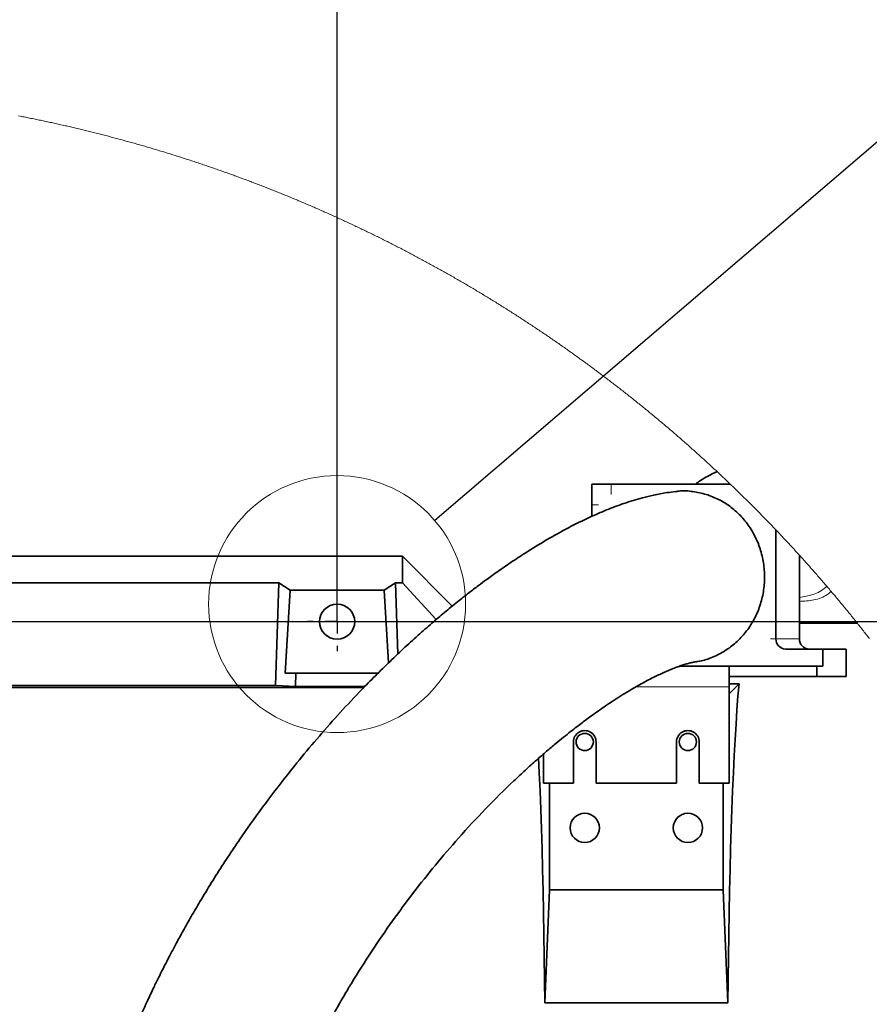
# Model space of a CAD drawing. Header units: millimetres. Extents: x 0 to 12115, y 0 to 8400.
# Tile 112 of 120: x 7499 to 7993, y 7134 to 7707. Entities that reach past the tile are written whole.
import ezdxf

# ---------------------------------------------------------------- set-up
doc = ezdxf.new("R2010")
doc.units = ezdxf.units.MM
doc.header["$LTSCALE"] = 20
doc.layers.add('SVART_TEXT', color=7, linetype='Continuous')
doc.styles.add('SLDTEXTSTYLE0', font='TXT', dxfattribs={"width": 0.605})
doc.dimstyles.new('SLDDIMSTYLE10', dxfattribs={"dimtxt": 70, "dimasz": 70, "dimexe": 0, "dimexo": 0.0625, "dimgap": 17.5, "dimtad": 1, "dimdec": 1, "dimlfac": 0.5, "dimrnd": 1e-09, "dimzin": 12, "dimdsep": 46, "dimtxsty": 'SLDTEXTSTYLE0', "dimsah": 1, "dimcen": 0.09, "dimadec": 0, "dimazin": 3, "dimtfac": 1, "dimtofl": 0, "dimtmove": 0, "dimatfit": 3, "dimfxl": 1, "dimfrac": 2, "dimtolj": 1, "dimtzin": 12, "dimarcsym": 0})
doc.dimstyles.new('SLDDIMSTYLE8', dxfattribs={"dimtxt": 0.18, "dimasz": 70, "dimexe": 0, "dimexo": 0.0625, "dimgap": 0, "dimtad": 0, "dimtih": 1, "dimtoh": 1, "dimdec": 0, "dimrnd": 1e-09, "dimzin": 0, "dimdsep": 46, "dimtxsty": 'Standard', "dimblk1": 'NONE', "dimblk2": 'NONE', "dimsah": 1, "dimcen": 0.09, "dimadec": 0, "dimazin": 0, "dimtfac": 70, "dimtdec": 0, "dimtofl": 0, "dimtmove": 0, "dimatfit": 3, "dimldrblk": 'NONE', "dimfxl": 1, "dimfrac": 2, "dimtolj": 1, "dimtzin": 0, "dimarcsym": 0})
doc.dimstyles.new('SLDDIMSTYLE9', dxfattribs={"dimtxt": 70, "dimasz": 70, "dimexe": 0, "dimexo": 0.0625, "dimgap": 17.5, "dimtad": 1, "dimdec": 1, "dimlfac": 0.5, "dimrnd": 1e-09, "dimzin": 12, "dimdsep": 46, "dimtxsty": 'SLDTEXTSTYLE0', "dimsah": 1, "dimcen": 0.09, "dimadec": 0, "dimazin": 3, "dimtfac": 1, "dimtmove": 0, "dimatfit": 0, "dimfxl": 1, "dimfrac": 2, "dimtolj": 1, "dimtzin": 12, "dimarcsym": 0})

# ---------------------------------------------------------------- blocks, each defined once
blk = doc.blocks.new('_D_70')
at = {"layer": 'SVART_TEXT'}
for p, q in [((7303.87, 7360.57), (7303.87, 7944.64)), ((7483.87, 6704.57), (7483.87, 7944.64)), ((7303.87, 7914.64), (7183.87, 7914.64)), ((7303.87, 7914.64), (7483.87, 7914.64)), ((7483.87, 7914.64), (7603.87, 7914.64))]:
    blk.add_line(p, q, dxfattribs=at)
for points in [[(7303.87, 7914.64), (7233.87, 7924.64), (7233.87, 7904.64)], [(7483.87, 7914.64), (7553.87, 7904.64), (7553.87, 7924.64)]]:
    blk.add_solid(points, dxfattribs=at)
at = {"layer": 'SVART_TEXT', "insert": (7340.4, 8004.88), "char_height": 70, "attachment_point": 1, "style": 'SLDTEXTSTYLE0'}
blk.add_mtext('90', dxfattribs=at)
blk = doc.blocks.new('_D_71')
at = {"layer": 'SVART_TEXT'}
for p, q in [((7303.87, 7360.57), (7303.87, 8075.7)), ((7683.87, 7360.57), (7683.87, 8075.7)), ((7303.87, 8045.7), (7183.87, 8045.7)), ((7683.87, 8045.7), (7303.87, 8045.7)), ((7683.87, 8045.7), (7803.87, 8045.7))]:
    blk.add_line(p, q, dxfattribs=at)
for points in [[(7303.87, 8045.7), (7233.87, 8055.7), (7233.87, 8035.7)], [(7683.87, 8045.7), (7753.87, 8035.7), (7753.87, 8055.7)]]:
    blk.add_solid(points, dxfattribs=at)
at = {"layer": 'SVART_TEXT', "insert": (7413.66, 8135.93), "char_height": 70, "attachment_point": 1, "style": 'SLDTEXTSTYLE0'}
blk.add_mtext('190', dxfattribs=at)
blk = doc.blocks.new('_D_72')
at = {"layer": 'SVART_TEXT'}
for p, q in [((7325.07, 7356.57), (8376.48, 7356.57)), ((8346.48, 7356.57), (8346.48, 6700.57)), ((7487.87, 6700.57), (8376.48, 6700.57))]:
    blk.add_line(p, q, dxfattribs=at)
for points in [[(8346.48, 7356.57), (8336.48, 7286.57), (8356.48, 7286.57)], [(8346.48, 6700.57), (8356.48, 6770.57), (8336.48, 6770.57)]]:
    blk.add_solid(points, dxfattribs=at)
at = {"layer": 'SVART_TEXT', "insert": (8256.25, 6948.36), "char_height": 70, "attachment_point": 1, "rotation": 90, "style": 'SLDTEXTSTYLE0'}
blk.add_mtext('328', dxfattribs=at)
blk = doc.blocks.new('SW_CENTERMARKSYMBOL_7')
at = {"layer": 'SVART_TEXT', "color": 0}
for p, q in [((0, 14), (0, 17.2)), ((0, 0), (0, 7)), ((-14, 0), (-17.2, 0)), ((0, 0), (-7, 0)), ((0, 0), (0, -7)), ((0, 0), (7, 0)), ((14, 0), (17.2, 0)), ((0, -14), (0, -17.2))]:
    blk.add_line(p, q, dxfattribs=at)
blk = doc.blocks.new('_None')

msp = doc.modelspace()

# ---------------------------------------------------------------- linework, layer by layer
at = {"color": 7, "linetype": 'Continuous', "lineweight": 35}
for p, q in [((7831.908773, 7424.574579), (7831.908773, 7436.574663)), ((7843.185085, 7436.574663), (7831.908773, 7436.574663)), ((7912.500563, 7436.574663), (7843.185085, 7436.574663)), ((7831.908773, 7424.574579), (7831.908773, 7417.762007)), ((7939.033733, 7346.574749), (7939.033733, 7409.947838)), ((7952.714539, 7346.574749), (7952.714539, 7395.221676)), ((7222.823697, 7394.570078), (7721.867609, 7394.570078)), ((7721.867609, 7379.147972), (7721.867609, 7394.570078)), ((7750.847029, 7365.590538), (7721.867609, 7394.570078)), ((7337.850111, 7379.147972), (7649.885106, 7379.147972)), ((7648.079145, 7319.461788), (7649.885106, 7379.147972)), ((7719.104561, 7337.689366), (7717.850121, 7379.147972)), ((7717.850121, 7379.147972), (7721.867609, 7379.147972)), ((7741.492185, 7357.804026), (7721.867609, 7379.147972)), ((7656.567442, 7374.796118), (7653.64902, 7326.57)), ((7656.567442, 7374.796118), (7711.16777, 7374.796118)), ((7711.16777, 7374.796118), (7713.722694, 7332.576956)), ((7986.440166, 7355.570044), (7952.714539, 7355.570044)), ((7966.284818, 7340.574707), (7944.671888, 7340.574707)), ((7966.284818, 7330.574717), (7966.284818, 7340.574707)), ((7966.284818, 7340.574707), (7979.965622, 7340.574707)), ((7979.965622, 7324.574675), (7979.965622, 7340.574707)), ((7653.64902, 7326.57), (7659.841227, 7326.57)), ((7659.604954, 7318.76203), (7659.841227, 7326.57)), ((7707.894, 7326.57), (7659.841227, 7326.57)), ((7911.864617, 7330.574717), (7882.85658, 7330.574717)), ((7911.864617, 7330.574717), (7911.864617, 7318.574633)), ((7911.864617, 7330.574717), (7962.864618, 7330.574717)), ((7962.864618, 7324.574675), (7962.864618, 7330.574717)), ((7962.864618, 7330.574717), (7966.284818, 7330.574717)), ((7911.864617, 7324.574675), (7962.864618, 7324.574675)), ((7962.864618, 7324.574675), (7979.965622, 7324.574675)), ((7699.379417, 7318.212237), (7224.8676, 7318.212237)), ((7648.079145, 7319.461788), (7339.656072, 7319.461788)), ((7659.604954, 7318.76203), (7648.079145, 7319.461788)), ((7699.916023, 7318.76203), (7659.604954, 7318.76203)), ((7917.594326, 7320.29673), (7911.864617, 7320.29673)), ((7917.594326, 7320.29673), (7911.864617, 7314.567055)), ((7911.864617, 7262.574639), (7911.864617, 7318.574633)), ((7821.26462, 7286.574568), (7821.26462, 7262.574639)), ((7834.46462, 7262.574639), (7834.46462, 7286.574568)), ((7881.264618, 7286.574568), (7881.264618, 7262.574639)), ((7894.464618, 7262.574639), (7894.464618, 7286.574568)), ((7803.864616, 7279.550995), (7803.864616, 7262.574639)), ((7803.864616, 7262.574639), (7821.26462, 7262.574639)), ((7807.291123, 7200.490679), (7807.291123, 7262.574639)), ((7834.46462, 7262.574639), (7881.264618, 7262.574639)), ((7894.464618, 7262.574639), (7911.864617, 7262.574639)), ((7908.444091, 7262.574639), (7908.444091, 7200.490679)), ((7807.291123, 7200.490679), (7804.602074, 7134.816613)), ((7807.291123, 7200.490679), (7908.444091, 7200.490679)), ((7908.444091, 7200.490679), (7911.133141, 7134.816613)), ((7911.133141, 7134.816613), (7804.602074, 7134.816613))]:
    msp.add_line(p, q, dxfattribs=at)
at = {"color": 8, "linetype": 'Continuous', "lineweight": 18}
for p, q in [((7843.185085, 7436.574663), (7843.185085, 7430.574621)), ((7835.913892, 7424.574579), (7831.908773, 7424.574579)), ((7935.883454, 7346.574749), (7939.033733, 7346.574749)), ((7939.033733, 7346.574749), (7952.714539, 7346.574749)), ((7911.864617, 7318.574633), (7857.61443, 7318.574633))]:
    msp.add_line(p, q, dxfattribs=at)
at = {"color": 7, "linetype": 'Continuous', "lineweight": 18, "flags": 128}
msp.add_lwpolyline([(7993.441607, 7346.665825), (7992.943934, 7347.307171), (7992.445624, 7347.947802), (7991.946689, 7348.588194), (7991.447116, 7349.22811), (7990.946918, 7349.867548), (7990.44609, 7350.506272), (7989.944632, 7351.144757), (7989.442541, 7351.782526), (7988.939828, 7352.419819), (7988.436482, 7353.056874), (7987.932513, 7353.693213), (7987.427912, 7354.329075), (7986.922688, 7354.964461), (7986.440166, 7355.570044), (7985.93372, 7356.204476), (7985.589794, 7356.634583), (7985.082297, 7357.268061), (7984.574179, 7357.901301), (7984.065435, 7358.533825), (7983.556068, 7359.165873), (7983.04608, 7359.797444), (7982.535465, 7360.428538), (7982.024233, 7361.058916), (7981.512378, 7361.689057), (7980.999905, 7362.31872), (7980.486809, 7362.947668), (7979.973095, 7363.57614), (7979.458759, 7364.204134), (7978.943805, 7364.831652), (7978.428236, 7365.458693), (7977.912049, 7366.085257), (7977.395243, 7366.711344), (7976.877819, 7367.336716), (7976.35978, 7367.961849), (7975.841126, 7368.586268), (7975.321854, 7369.210209), (7974.801971, 7369.833674), (7974.281474, 7370.456661), (7973.760362, 7371.078934), (7973.238635, 7371.700968), (7972.716297, 7372.322287), (7972.193348, 7372.943129), (7971.669788, 7373.563494), (7971.20726, 7374.110426), (7970.682549, 7374.729838), (7970.157227, 7375.348772), (7969.631295, 7375.96723), (7969.104755, 7376.584973), (7968.62994, 7377.140965), (7968.102245, 7377.757992), (7967.57394, 7378.374304), (7967.04503, 7378.990139), (7966.51551, 7379.605259), (7965.985386, 7380.220141), (7965.454656, 7380.834307), (7964.923321, 7381.447996), (7964.391381, 7382.061209), (7963.858838, 7382.673945), (7963.325691, 7383.285965), (7962.791941, 7383.897747), (7962.257587, 7384.508814), (7961.722634, 7385.119404), (7961.187077, 7385.729279), (7960.65092, 7386.338915), (7960.114163, 7386.947836), (7959.576805, 7387.55628), (7959.038849, 7388.164248), (7958.500293, 7388.7715), (7957.961139, 7389.378514), (7957.421387, 7389.984812), (7956.881038, 7390.590634), (7956.340092, 7391.19574), (7955.79855, 7391.800608), (7955.256413, 7392.404761), (7954.713681, 7393.008436), (7954.170353, 7393.611635), (7953.626432, 7394.214119), (7953.081916, 7394.816126), (7952.714539, 7395.221676), (7952.169032, 7395.822968), (7951.622932, 7396.423544), (7951.07624, 7397.023644), (7950.528958, 7397.623028), (7949.981084, 7398.222174), (7949.432621, 7398.820605), (7948.883568, 7399.418558), (7948.333926, 7400.015797), (7947.783696, 7400.612797), (7947.232878, 7401.209082), (7946.681472, 7401.804652), (7946.12948, 7402.399983), (7945.576901, 7402.994599), (7945.023737, 7403.588738), (7944.469987, 7404.1824), (7943.915653, 7404.775347), (7943.360735, 7405.367817), (7942.805232, 7405.959811), (7942.249147, 7406.551089), (7941.692479, 7407.14189), (7941.135229, 7407.732214), (7940.577398, 7408.322062), (7940.018986, 7408.911194), (7939.459993, 7409.49985), (7939.033733, 7409.947838), (7938.473719, 7410.53554), (7937.913126, 7411.122765), (7937.351955, 7411.709275), (7936.790207, 7412.295307), (7936.22788, 7412.880625), (7935.664978, 7413.465466), (7935.101499, 7414.04983), (7934.537445, 7414.633717), (7933.972815, 7415.216889), (7933.407611, 7415.799584), (7932.841833, 7416.381802), (7932.275482, 7416.963305), (7931.708558, 7417.544331), (7931.141061, 7418.124642), (7930.572993, 7418.704714), (7930.004353, 7419.283833), (7929.435144, 7419.862713), (7928.865363, 7420.440878), (7928.295013, 7421.018566), (7927.724095, 7421.595539), (7927.152607, 7422.172035), (7926.580553, 7422.748055), (7926.00793, 7423.323359), (7925.434741, 7423.898186), (7924.860986, 7424.472536), (7924.286665, 7425.046171), (7923.711778, 7425.61933), (7923.136328, 7426.191773), (7922.560314, 7426.763977), (7921.983735, 7427.335228), (7921.406595, 7427.906241), (7920.828892, 7428.476538), (7920.250627, 7429.04612), (7919.671801, 7429.615225), (7919.092414, 7430.183853), (7918.512466, 7430.751766), (7917.931962, 7431.319203), (7917.350896, 7431.886162), (7916.769272, 7432.452406), (7916.187092, 7433.018173), (7915.604352, 7433.583226), (7915.021057, 7434.147801), (7914.437205, 7434.711899), (7913.852799, 7435.275282), (7913.267837, 7435.838188), (7912.682322, 7436.400379), (7912.500563, 7436.574663), (7911.914321, 7437.136139), (7911.327527, 7437.697138), (7910.740179, 7438.257422), (7910.15228, 7438.817229), (7909.563829, 7439.37632), (7908.974829, 7439.934935), (7908.385276, 7440.493073), (7907.795175, 7441.050495), (7907.204524, 7441.607441), (7906.613326, 7442.163672), (7906.021579, 7442.719425), (7905.429286, 7443.274464), (7904.836445, 7443.829026), (7904.82083, 7443.843569), (7904.227429, 7444.397415), (7903.633482, 7444.950785), (7903.038989, 7445.503678), (7902.443952, 7446.055855), (7901.848371, 7446.607317), (7901.252246, 7447.158303), (7900.655581, 7447.708811), (7900.058373, 7448.258604), (7899.460624, 7448.807921), (7898.862331, 7449.356522), (7898.263498, 7449.904408), (7897.664129, 7450.452055), (7897.064219, 7450.998749), (7896.463769, 7451.545204), (7895.862779, 7452.090945), (7895.261257, 7452.635969), (7894.659194, 7453.180517), (7894.056595, 7453.72435), (7893.453463, 7454.267706), (7892.849794, 7454.810347), (7892.24559, 7455.352511), (7891.640852, 7455.893959), (7891.035582, 7456.434931), (7890.429779, 7456.975426), (7889.823443, 7457.514967), (7889.216575, 7458.05427), (7888.609174, 7458.592858), (7888.001247, 7459.13073), (7887.392788, 7459.668125), (7886.7838, 7460.204806), (7886.174283, 7460.741009), (7885.564237, 7461.276497), (7884.953665, 7461.811508), (7884.342565, 7462.345804), (7883.730939, 7462.879624), (7883.118789, 7463.412728), (7882.506112, 7463.945116), (7881.892911, 7464.477028), (7881.279188, 7465.008463), (7880.66494, 7465.539183), (7880.050166, 7466.069187), (7879.434875, 7466.598715), (7878.819058, 7467.127766), (7878.202724, 7467.656101), (7877.585868, 7468.183722), (7876.968494, 7468.710865), (7876.350599, 7469.237294), (7875.732186, 7469.763006), (7875.113255, 7470.288243), (7874.493806, 7470.813002), (7873.87384, 7471.337046), (7873.253359, 7471.860375), (7872.632361, 7472.383227), (7872.010848, 7472.905363), (7871.388825, 7473.427023), (7870.766285, 7473.947968), (7870.14323, 7474.468436), (7869.519668, 7474.988188), (7868.895585, 7475.507225), (7868.270996, 7476.025786), (7867.6459, 7476.543631), (7867.020289, 7477.060999), (7866.394172, 7477.577652), (7865.767541, 7478.09359), (7865.140403, 7478.609051), (7864.512767, 7479.123797), (7863.884616, 7479.638066), (7863.255958, 7480.151619), (7862.626794, 7480.664458), (7861.997123, 7481.176819), (7861.366953, 7481.688465), (7860.736276, 7482.199635), (7860.105092, 7482.710089), (7859.47341, 7483.220066), (7858.841228, 7483.72909), (7858.20854, 7484.237875), (7857.575352, 7484.745707), (7856.941665, 7485.253062), (7856.307479, 7485.759939), (7855.672787, 7486.265864), (7855.037602, 7486.771311), (7854.401919, 7487.276282), (7853.765744, 7487.780537), (7853.129062, 7488.284077), (7852.491888, 7488.78714), (7851.854223, 7489.289488), (7851.216058, 7489.791121), (7850.577402, 7490.292277), (7849.938254, 7490.792717), (7849.298606, 7491.292443), (7848.658475, 7491.791691), (7848.017844, 7492.290224), (7847.376729, 7492.788042), (7846.735122, 7493.285383), (7846.093024, 7493.782009), (7845.450434, 7494.278158), (7844.807359, 7494.773592), (7844.163793, 7495.268311), (7843.519742, 7495.762314), (7842.8752, 7496.255841), (7842.230181, 7496.748652), (7841.58467, 7497.240986), (7840.938675, 7497.732605), (7840.292196, 7498.223509), (7839.645232, 7498.713936), (7838.997791, 7499.203409), (7838.349867, 7499.692644), (7837.701457, 7500.180926), (7837.052564, 7500.66873), (7836.403194, 7501.155819), (7835.753347, 7501.642193), (7835.103015, 7502.12809), (7834.452207, 7502.613272), (7833.800922, 7503.097977), (7833.14916, 7503.581728), (7832.496921, 7504.065003), (7831.844206, 7504.547562), (7831.191021, 7505.029644), (7830.537352, 7505.511011), (7829.883213, 7505.991663), (7829.228598, 7506.471838), (7828.573513, 7506.95106), (7827.917958, 7507.429804), (7827.261927, 7507.908072), (7826.605427, 7508.385386), (7825.948457, 7508.862223), (7825.291018, 7509.338345), (7824.633109, 7509.81399), (7823.974739, 7510.28892), (7823.315891, 7510.763134), (7822.656582, 7511.236634), (7821.996803, 7511.709656), (7821.336555, 7512.181963), (7820.675853, 7512.653555), (7820.014673, 7513.124432), (7819.353039, 7513.594832), (7818.690936, 7514.064516), (7818.028378, 7514.533486), (7817.365351, 7515.00174), (7816.701869, 7515.469517), (7816.037918, 7515.936579), (7815.373513, 7516.402926), (7814.708645, 7516.868796), (7814.043323, 7517.333712), (7813.377539, 7517.798151), (7812.711301, 7518.262114), (7812.044601, 7518.725123), (7811.377453, 7519.187655), (7810.709844, 7519.649472), (7810.04178, 7520.110573), (7809.373262, 7520.570959), (7808.704289, 7521.030869), (7808.03487, 7521.490063), (7807.364988, 7521.948542), (7806.694674, 7522.406306), (7806.023883, 7522.863592), (7805.352661, 7523.320164), (7804.680976, 7523.77602), (7804.008859, 7524.231161), (7803.33628, 7524.685826), (7802.663254, 7525.139536), (7801.989796, 7525.59277), (7801.315876, 7526.045288), (7800.64151, 7526.49733), (7799.96671, 7526.948418), (7799.291449, 7527.399029), (7798.615756, 7527.848925), (7797.939616, 7528.298105), (7797.263044, 7528.746809), (7796.586024, 7529.194559), (7795.908558, 7529.641833), (7795.230659, 7530.088391), (7794.552314, 7530.534233), (7793.873536, 7530.979599), (7793.194311, 7531.424011), (7792.514655, 7531.867947), (7791.834551, 7532.311167), (7791.15403, 7532.753672), (7790.473061, 7533.195462), (7789.791646, 7533.636774), (7789.109814, 7534.077133), (7788.427549, 7534.517016), (7787.744838, 7534.956183), (7787.061709, 7535.394873), (7786.378133, 7535.832609), (7785.69414, 7536.269869), (7785.0097, 7536.706175), (7784.324842, 7537.142004), (7783.639553, 7537.577118), (7782.953831, 7538.011755), (7782.267692, 7538.445439), (7781.581121, 7538.878645), (7780.894118, 7539.310898), (7780.206698, 7539.742674), (7779.518845, 7540.173735), (7778.830576, 7540.604319), (7778.141874, 7541.033949), (7777.452755, 7541.463103), (7776.763203, 7541.891302), (7776.073235, 7542.319025), (7775.382849, 7542.746033), (7774.692046, 7543.172325), (7774.000826, 7543.597903), (7773.309174, 7544.023003), (7772.617104, 7544.44715), (7771.924618, 7544.870819), (7771.231728, 7545.293774), (7770.538407, 7545.716013), (7769.844684, 7546.137537), (7769.150528, 7546.558346), (7768.45597, 7546.97844), (7767.760995, 7547.398056), (7767.065602, 7547.816958), (7766.369807, 7548.234906), (7765.673595, 7548.652376), (7764.976966, 7549.069132), (7764.279934, 7549.485173), (7763.582486, 7549.900498), (7762.884634, 7550.315346), (7762.186381, 7550.729241), (7761.48771, 7551.142658), (7760.788637, 7551.555123), (7760.089147, 7551.96711), (7759.389269, 7552.378382), (7758.688974, 7552.788939), (7757.988277, 7553.19878), (7757.287177, 7553.607907), (7756.585675, 7554.016556), (7755.883756, 7554.424252), (7755.181449, 7554.831471), (7754.478755, 7555.237736), (7753.775644, 7555.643524), (7753.07213, 7556.048598), (7752.368229, 7556.452717), (7751.663926, 7556.85636), (7750.95922, 7557.259287), (7750.254127, 7557.661738), (7749.548632, 7558.063235), (7748.842734, 7558.464016), (7748.136448, 7558.864321), (7747.429776, 7559.263672), (7746.722701, 7559.662546), (7746.015238, 7560.060467), (7745.307374, 7560.457911), (7744.599136, 7560.854639), (7743.890497, 7561.250414), (7743.18147, 7561.645712), (7742.47204, 7562.040295), (7741.762238, 7562.434162), (7741.052049, 7562.827315), (7740.341457, 7563.21999), (7739.630493, 7563.611712), (7738.919142, 7564.002718), (7738.207402, 7564.393248), (7737.495276, 7564.782824), (7736.782777, 7565.171685), (7736.06989, 7565.560068), (7735.356617, 7565.947737), (7734.642955, 7566.334452), (7733.928921, 7566.72069), (7733.214515, 7567.106213), (7732.499721, 7567.490782), (7731.78454, 7567.874874), (7731.069001, 7568.258251), (7730.35306, 7568.640913), (7729.636761, 7569.02286), (7728.920075, 7569.404091), (7728.203016, 7569.784607), (7727.485585, 7570.164408), (7726.767781, 7570.543494), (7726.049605, 7570.921864), (7725.331056, 7571.299519), (7724.612134, 7571.676459), (7723.89284, 7572.052922), (7723.173174, 7572.428431), (7722.453135, 7572.803225), (7721.732738, 7573.177304), (7721.011969, 7573.550905), (7720.290827, 7573.923554), (7719.569313, 7574.295487), (7718.847441, 7574.666943), (7718.125212, 7575.037445), (7717.40261, 7575.407233), (7716.679635, 7575.776543), (7715.956303, 7576.1449), (7715.232613, 7576.512779), (7714.508566, 7576.879706), (7713.784146, 7577.245917), (7713.059368, 7577.611651), (7712.334233, 7577.976431), (7711.608725, 7578.340735), (7710.882875, 7578.704085), (7710.156667, 7579.066958), (7709.430086, 7579.428877), (7708.703163, 7579.790081), (7707.975882, 7580.150809), (7707.248243, 7580.510582), (7706.520247, 7580.869879), (7705.791908, 7581.228222), (7705.063212, 7581.58585), (7704.334157, 7581.943001), (7703.60476, 7582.299198), (7702.875006, 7582.654681), (7702.144909, 7583.009686), (7701.414454, 7583.363737), (7700.683656, 7583.717074), (7699.952501, 7584.069933), (7699.221003, 7584.421839), (7698.489162, 7584.77303), (7697.756979, 7585.123505), (7697.024437, 7585.473503), (7696.291569, 7585.822548), (7695.558342, 7586.170878), (7694.824788, 7586.518492), (7694.090876, 7586.865391), (7693.356621, 7587.211575), (7692.622038, 7587.557043), (7691.887113, 7587.901797), (7691.151845, 7588.245835), (7690.416234, 7588.589157), (7689.680296, 7588.931526), (7688.944, 7589.273419), (7688.207391, 7589.614596), (7687.470439, 7589.955057), (7686.733144, 7590.294565), (7685.995522, 7590.633597), (7685.257557, 7590.971674), (7684.519279, 7591.309275), (7683.780658, 7591.645922), (7683.041709, 7591.982092), (7682.302403, 7592.317309), (7681.562799, 7592.65181), (7680.822837, 7592.985596), (7680.082577, 7593.318905), (7679.341989, 7593.651261), (7678.601044, 7593.982901), (7677.859801, 7594.313826), (7677.1182, 7594.644036), (7676.376301, 7594.973292), (7675.634074, 7595.302071), (7674.891519, 7595.630135), (7674.148637, 7595.957484), (7673.405456, 7596.283879), (7672.661918, 7596.609797), (7671.918082, 7596.934761), (7671.173918, 7597.259011), (7670.429456, 7597.582783), (7669.684666, 7597.905602), (7668.939548, 7598.227705), (7668.194103, 7598.549094), (7667.448359, 7598.869766), (7666.702288, 7599.189724), (7665.955919, 7599.508728), (7665.209221, 7599.827256), (7664.462196, 7600.145067), (7663.714873, 7600.461926), (7662.967252, 7600.778307), (7662.219303, 7601.093735), (7661.471057, 7601.408448), (7660.722482, 7601.722445), (7659.973609, 7602.035727), (7659.224438, 7602.348294), (7658.47494, 7602.660145), (7657.725143, 7602.971281), (7656.975048, 7603.281702), (7656.224626, 7603.59117), (7655.473935, 7603.90016), (7654.722917, 7604.208197), (7653.9716, 7604.515518), (7653.219956, 7604.822125), (7652.468043, 7605.128016), (7651.715803, 7605.433192), (7650.963294, 7605.737652), (7650.210458, 7606.041397), (7649.457323, 7606.344189), (7648.70392, 7606.646504), (7647.95019, 7606.947865), (7647.196161, 7607.248749), (7646.441865, 7607.54868), (7645.68724, 7607.847895), (7644.932347, 7608.146395), (7644.177156, 7608.443941), (7643.421667, 7608.741011), (7642.665881, 7609.037127), (7641.909825, 7609.332766), (7641.153442, 7609.627451), (7640.396791, 7609.921421), (7639.639842, 7610.214676), (7638.882625, 7610.507216), (7638.125109, 7610.79904), (7637.367296, 7611.090149), (7636.609184, 7611.380305), (7635.850805, 7611.669745), (7635.092157, 7611.958708), (7634.333211, 7612.246718), (7633.573967, 7612.534012), (7632.814455, 7612.820591), (7632.054644, 7613.106217), (7631.294566, 7613.391365), (7630.534219, 7613.67556), (7629.773575, 7613.95904), (7629.012662, 7614.241804), (7628.251481, 7614.523854), (7627.490002, 7614.805187), (7626.728254, 7615.085806), (7625.966209, 7615.365471), (7625.203925, 7615.644659), (7624.441343, 7615.922894), (7623.678493, 7616.200413), (7622.915375, 7616.477217), (7622.151959, 7616.753306), (7621.388304, 7617.028441), (7620.624351, 7617.303099), (7619.86016, 7617.576803), (7619.095671, 7617.849793), (7618.330943, 7618.122067), (7617.565918, 7618.393626), (7616.800624, 7618.664231), (7616.035092, 7618.934359), (7615.269261, 7619.203533), (7614.503193, 7619.471993), (7613.736856, 7619.739737), (7612.97025, 7620.006766), (7612.203377, 7620.273079), (7611.436236, 7620.538439), (7610.668856, 7620.803084), (7609.901207, 7621.067251), (7609.133291, 7621.330227), (7608.365106, 7621.592726), (7607.596683, 7621.85451), (7606.827992, 7622.11534), (7606.059032, 7622.375454), (7605.289834, 7622.635092), (7604.520398, 7622.893538), (7603.750693, 7623.151507), (7602.980721, 7623.40876), (7602.210509, 7623.66506), (7601.44003, 7623.920645), (7600.669312, 7624.175514), (7599.898326, 7624.429669), (7599.127102, 7624.682869), (7598.355639, 7624.935593), (7597.583907, 7625.187363), (7596.811968, 7625.438418), (7596.03973, 7625.688757), (7595.267284, 7625.938143), (7594.494569, 7626.187052), (7593.721616, 7626.435007), (7592.948424, 7626.682247), (7592.174995, 7626.928772), (7591.401296, 7627.174582), (7590.62739, 7627.419438), (7589.853215, 7627.663578), (7589.078802, 7627.907242), (7588.30418, 7628.149714), (7587.529289, 7628.391709), (7586.754161, 7628.63275), (7585.978824, 7628.873314), (7585.203218, 7629.112925), (7584.427374, 7629.35182), (7583.651322, 7629.589762), (7582.875031, 7629.827227), (7582.098502, 7630.063738), (7581.321734, 7630.299534), (7580.544728, 7630.534615), (7579.767483, 7630.768742), (7578.99003, 7631.002392), (7578.212338, 7631.235089), (7577.434438, 7631.46707), (7576.65627, 7631.698097), (7575.877922, 7631.928648), (7575.099307, 7632.158245), (7574.320483, 7632.387127), (7573.54142, 7632.615294), (7572.762149, 7632.842745), (7571.98264, 7633.069243), (7571.202922, 7633.295025), (7570.422995, 7633.520092), (7569.64283, 7633.744444), (7568.862426, 7633.967842), (7568.081814, 7634.190764), (7567.300993, 7634.412731), (7566.519963, 7634.633984), (7565.738695, 7634.854283), (7564.957219, 7635.074105), (7564.175534, 7635.292973), (7563.39361, 7635.511126), (7562.611478, 7635.728325), (7561.829137, 7635.945048), (7561.046588, 7636.160816), (7560.26383, 7636.37587), (7559.480863, 7636.590208), (7558.697658, 7636.803593), (7557.914275, 7637.016262), (7557.130652, 7637.228216), (7556.346851, 7637.439455), (7555.562842, 7637.649979), (7554.778593, 7637.859549), (7553.994166, 7638.068404), (7553.209531, 7638.276543), (7552.424687, 7638.483729), (7551.639634, 7638.690438), (7550.854373, 7638.896193), (7550.068932, 7639.101233), (7549.283254, 7639.305319), (7548.497396, 7639.508929), (7547.71136, 7639.711584), (7546.925085, 7639.913525), (7546.138632, 7640.114512), (7545.35197, 7640.315022), (7544.565129, 7640.514578), (7543.778079, 7640.713181), (7542.990851, 7640.911307), (7542.203414, 7641.108479), (7541.415769, 7641.304936), (7540.627944, 7641.500677), (7539.839941, 7641.695704), (7539.051729, 7641.889776), (7538.263338, 7642.083134), (7537.474739, 7642.275776), (7536.685961, 7642.467465), (7535.897004, 7642.658676), (7535.107839, 7642.848934), (7534.318494, 7643.038239), (7533.528971, 7643.227066), (7532.73924, 7643.41494), (7531.949359, 7643.602099), (7531.159269, 7643.788542), (7530.369001, 7643.974032), (7529.578554, 7644.158806), (7528.787928, 7644.342865), (7527.997094, 7644.526209), (7527.206111, 7644.708599), (7526.414948, 7644.890274), (7525.623577, 7645.071234), (7524.832058, 7645.251478), (7524.040359, 7645.430769), (7523.248481, 7645.609345), (7522.456425, 7645.786967), (7521.66419, 7645.964112), (7520.871776, 7646.140303), (7520.079213, 7646.315779), (7519.286441, 7646.49054), (7518.493521, 7646.664347), (7517.700421, 7646.837439), (7516.907173, 7647.009815), (7516.113746, 7647.181238), (7515.32014, 7647.351946), (7514.526355, 7647.521939), (7513.732421, 7647.691216), (7512.938308, 7647.859539), (7512.144047, 7648.027148), (7511.349606, 7648.194041), (7510.555017, 7648.360218), (7509.760248, 7648.525442), (7508.965331, 7648.689951), (7508.170235, 7648.853745), (7507.37499, 7649.016585), (7506.579595, 7649.178709), (7505.784022, 7649.340119), (7504.9883, 7649.500574), (7504.1924, 7649.660553), (7503.39638, 7649.819578), (7502.600181, 7649.97765), (7501.803803, 7650.135245), (7501.007306, 7650.291886), (7500.21066, 7650.447573), (7499.413836, 7650.602783), (7498.616862, 7650.75704)], dxfattribs=at)
at = {"color": 7, "linetype": 'Continuous', "lineweight": 35, "flags": 128}
for points in [[(7656.567442, 7374.796118), (7653.243887, 7377.037491), (7649.885106, 7379.147972)], [(7711.16777, 7374.796118), (7714.491325, 7377.037491), (7717.850121, 7379.147972)], [(7911.133141, 7134.816613), (7911.247234, 7148.196902), (7911.398432, 7161.442484), (7911.586304, 7174.516048), (7911.810324, 7187.380518), (7912.069856, 7199.999775), (7912.364165, 7212.338175), (7912.692423, 7224.360432), (7913.053701, 7236.033167), (7913.446977, 7247.322764), (7913.87114, 7258.19775), (7914.32499, 7268.627133), (7914.807248, 7278.581824), (7915.316547, 7288.033213), (7915.85145, 7296.954836), (7916.410445, 7305.321421), (7916.99195, 7313.109364), (7917.594326, 7320.29673)], [(7800.99416, 7277.27672), (7801.410216, 7268.627133), (7801.864075, 7258.19775), (7802.288237, 7247.322764), (7802.681508, 7236.033167), (7803.042787, 7224.360432), (7803.371045, 7212.338175), (7803.665357, 7199.999775), (7803.924891, 7187.380518), (7804.1489, 7174.516048), (7804.336774, 7161.442484), (7804.487976, 7148.196902), (7804.602074, 7134.816613)]]:
    msp.add_lwpolyline(points, dxfattribs=at)
at = {"color": 7, "linetype": 'Continuous', "lineweight": 18}
msp.add_circle((7683.867606, 7366.769984), 74.740392, dxfattribs=at)
at = {"color": 7, "linetype": 'Continuous', "lineweight": 35}
for centre, radius in [((7683.867579, 7356.569888), 10.199978), ((7827.867664, 7286.570055), 5.000004), ((7887.867663, 7286.570056), 5.000004), ((7827.867589, 7236.569897), 8.499999), ((7887.867588, 7236.569898), 8.499999)]:
    msp.add_circle(centre, radius, dxfattribs=at)
for centre, radius, start, end in [((7944.858448, 7346.399084), 5.827364, 178.27256601, 268.16538606), ((7958.539252, 7346.399082), 5.827362, 178.27254298, 268.16539965), ((7827.86462, 7286.574604), 6.6, 359.99968579, 180.00031421), ((7887.864618, 7286.574604), 6.6, 359.99968579, 180.00031421)]:
    msp.add_arc(centre, radius, start, end, dxfattribs=at)
for points, knots in [([(7904.82083, 7443.843569), (7903.867519, 7443.410353), (7901.671771, 7442.412535), (7898.086415, 7440.438993), (7894.821318, 7438.462449), (7892.838684, 7437.025852), (7892.216003, 7436.574663)], [0, 0, 0, 0, 0.2154368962, 0.4962123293, 0.841776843, 1, 1, 1, 1]), ([(7880.575805, 7432.182993), (7878.935613, 7432.007998), (7874.707198, 7431.556859), (7868.348471, 7430.30038), (7861.777716, 7428.726913), (7855.972544, 7427.059321), (7848.962927, 7424.78142), (7840.541286, 7421.609903), (7829.835326, 7416.943894), (7818.177531, 7411.161777), (7805.759412, 7404.24706), (7794.587595, 7397.400378), (7785.098084, 7391.16301), (7777.567088, 7385.954924), (7771.300428, 7381.441683), (7765.775914, 7377.33817), (7760.118021, 7373.016191), (7753.509696, 7367.806779), (7746.317958, 7361.929537), (7738.645007, 7355.426513), (7730.629166, 7348.381915), (7722.149338, 7340.636134), (7713.525511, 7332.44235), (7705.037783, 7324.062641), (7695.176831, 7313.957861), (7684.106996, 7302.072151), (7672.018939, 7288.356562), (7659.218728, 7273.023636), (7645.70954, 7255.796765), (7631.440889, 7236.228854), (7617.457618, 7215.522363), (7606.727297, 7198.26336), (7599.063696, 7185.16264), (7594.480235, 7177.055234), (7590.487872, 7169.7636), (7587.174205, 7163.538223), (7584.511211, 7158.412487), (7582.224836, 7153.924399), (7579.840153, 7149.157054), (7576.911179, 7143.166728), (7573.264016, 7135.474494), (7568.956768, 7126.023748), (7564.064539, 7114.748576), (7558.524027, 7101.186344), (7552.837497, 7086.165728), (7547.459431, 7070.638344), (7542.821361, 7056.031986), (7538.8584, 7042.472989), (7535.490253, 7030.011262), (7532.690609, 7018.867545), (7530.376539, 7009.028725), (7528.410588, 7000.163661), (7526.591933, 6991.487498), (7524.803852, 6982.432721), (7522.731898, 6971.225814), (7520.434818, 6957.62981), (7518.002992, 6941.403468), (7515.713087, 6923.831301), (7513.622217, 6904.900548), (7511.776768, 6884.496354), (7510.228739, 6862.440223), (7509.051614, 6838.567075), (7508.336603, 6812.840485), (7508.173324, 6785.32287), (7508.639402, 6756.097201), (7509.783305, 6725.245394), (7511.626212, 6692.839618), (7514.165606, 6658.945514), (7517.446559, 6623.648381), (7520.486323, 6594.768786), (7522.642175, 6577.693425), (7523.259031, 6572.807636)], [0, 0, 0, 0, 0.0048840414, 0.0125910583, 0.0191724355, 0.0248947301, 0.0304745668, 0.0409996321, 0.0515329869, 0.0650531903, 0.0795247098, 0.0936170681, 0.1038520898, 0.1131557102, 0.1207348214, 0.1267245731, 0.1335380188, 0.1418218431, 0.151646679, 0.1610454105, 0.1716107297, 0.1832521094, 0.1950599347, 0.2068418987, 0.2185769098, 0.2368760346, 0.2549423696, 0.2727194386, 0.296028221, 0.3197699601, 0.3444338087, 0.3700162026, 0.379946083, 0.3893863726, 0.3975998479, 0.4045674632, 0.4102739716, 0.4147079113, 0.4194859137, 0.4260619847, 0.4344573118, 0.4446995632, 0.4568223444, 0.4708583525, 0.4880878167, 0.5043856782, 0.5195225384, 0.5334737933, 0.5462222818, 0.5577543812, 0.567503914, 0.5761576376, 0.5846486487, 0.5937593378, 0.6034937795, 0.6184035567, 0.6345969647, 0.6520876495, 0.6708864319, 0.6910043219, 0.7127645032, 0.7363695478, 0.7617936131, 0.7889862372, 0.8178674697, 0.8483599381, 0.8804209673, 0.9139982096, 0.9490244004, 0.9854143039, 1, 1, 1, 1]), ([(7898.467264, 7430.574621), (7895.934669, 7431.186488), (7890.802537, 7432.426393), (7884.67657, 7432.879859), (7881.322526, 7432.202799), (7880.597255, 7432.056393)], [0, 0, 0, 0, 0.4329713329, 0.8773869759, 1, 1, 1, 1]), ([(7891.636072, 7333.168711), (7892.313897, 7333.222237), (7895.599009, 7333.481652), (7901.374491, 7335.367787), (7908.599296, 7338.774567), (7915.212011, 7343.578825), (7920.922603, 7349.408458), (7925.670252, 7356.241222), (7929.237014, 7363.747554), (7931.589634, 7371.854001), (7932.621193, 7380.183556), (7932.323059, 7388.654635), (7930.710064, 7396.876822), (7927.797552, 7404.76965), (7923.717677, 7411.968605), (7918.512138, 7418.408504), (7912.479528, 7423.694973), (7905.759821, 7427.930492), (7900.912924, 7429.687876), (7898.467264, 7430.574621)], [0, 0, 0, 0, 0.0153481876, 0.0743857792, 0.1355585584, 0.1955513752, 0.2579263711, 0.3191386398, 0.3827037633, 0.4448616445, 0.5090865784, 0.5715256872, 0.6356245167, 0.6975853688, 0.7608338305, 0.821756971, 0.8837926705, 0.9413638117, 1, 1, 1, 1]), ([(7985.431279, 7355.570044), (7985.465364, 7355.79106), (7985.520047, 7356.145634), (7985.57071, 7356.500802), (7985.589794, 7356.634583)], [0, 0, 0, 0, 0.6233306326, 1, 1, 1, 1]), ([(7622.125822, 6586.762871), (7621.612496, 6590.601257), (7619.573267, 6605.849548), (7616.643055, 6632.183335), (7613.463111, 6665.290328), (7611.094067, 6697.063671), (7609.451329, 6727.317799), (7608.482537, 6755.917844), (7608.104334, 6782.778519), (7608.241135, 6807.868862), (7608.829977, 6831.197899), (7609.80863, 6852.790377), (7611.116382, 6872.700299), (7612.700011, 6891.091606), (7614.512843, 6908.135093), (7616.513868, 6923.968746), (7618.653755, 6938.618266), (7620.751113, 6951.305737), (7622.734338, 6962.18836), (7624.55077, 6971.421512), (7626.419819, 6980.291106), (7628.485258, 6989.470239), (7630.772113, 6998.943679), (7633.345637, 7008.873616), (7636.18765, 7019.098968), (7639.485609, 7030.115225), (7643.296783, 7041.884862), (7647.657988, 7054.269049), (7652.351296, 7066.511354), (7657.014504, 7077.793726), (7661.251891, 7087.435694), (7664.926896, 7095.399356), (7667.959231, 7101.722288), (7670.332076, 7106.529146), (7672.363322, 7110.558559), (7674.475065, 7114.669695), (7677.048845, 7119.568629), (7680.162711, 7125.339968), (7683.80567, 7131.890303), (7687.850863, 7138.922578), (7694.498178, 7150.086663), (7703.759884, 7164.724201), (7715.85252, 7182.329763), (7728.193738, 7198.989661), (7740.980955, 7215.053784), (7754.901255, 7231.327789), (7770.101194, 7247.763342), (7783.224699, 7260.801014), (7793.219441, 7270.126914), (7799.55249, 7275.828664), (7805.441196, 7280.951021), (7810.711831, 7285.390106), (7815.381598, 7289.209199), (7819.47093, 7292.465626), (7823.056138, 7295.252496), (7826.195325, 7297.639406), (7829.217346, 7299.89315), (7832.411315, 7302.225384), (7836.06224, 7304.826562), (7840.095409, 7307.61639), (7844.418108, 7310.505907), (7848.881278, 7313.376579), (7854.294739, 7316.712424), (7860.513318, 7320.313896), (7867.322785, 7323.915272), (7873.550352, 7326.883102), (7878.393145, 7328.930139), (7882.000681, 7330.293124), (7884.531733, 7331.165987), (7886.896865, 7331.904352), (7889.065484, 7332.481008), (7890.626257, 7332.866844), (7891.466328, 7332.986256), (7891.651283, 7333.012547)], [0, 0, 0, 0, 0.013620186, 0.05410727, 0.0931803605, 0.1305937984, 0.1661594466, 0.1997380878, 0.2312348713, 0.2606355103, 0.2879799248, 0.3133070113, 0.3366520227, 0.3581519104, 0.3782267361, 0.3969304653, 0.4142804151, 0.4302947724, 0.4421569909, 0.4531852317, 0.4633904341, 0.4740367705, 0.4862756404, 0.4976651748, 0.510114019, 0.523600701, 0.5381069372, 0.5536215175, 0.5697740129, 0.584214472, 0.5965549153, 0.6068139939, 0.6150609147, 0.6212179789, 0.6256677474, 0.6309316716, 0.6374732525, 0.645130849, 0.6539957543, 0.6638340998, 0.6736632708, 0.6996934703, 0.7247391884, 0.7487680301, 0.7725994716, 0.7969391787, 0.8240725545, 0.8513146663, 0.8619791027, 0.8721496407, 0.8812845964, 0.8894285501, 0.8963850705, 0.9025014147, 0.9078139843, 0.9123559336, 0.9163713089, 0.92107299, 0.926265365, 0.932137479, 0.9383205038, 0.9445519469, 0.9508006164, 0.96068378, 0.9698208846, 0.9778862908, 0.9849397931, 0.9883054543, 0.9914480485, 0.9943556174, 0.9970163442, 0.9993430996, 1, 1, 1, 1])]:
    msp.add_open_spline(points, degree=3, knots=knots, dxfattribs=at)
at = {"color": 8, "linetype": 'Continuous', "lineweight": 18}
for points, knots in [([(7968.62994, 7377.140965), (7968.416928, 7376.921015), (7966.251848, 7374.685429), (7960.781305, 7372.049841), (7955.37331, 7371.03707), (7952.714539, 7370.539154)], [0, 0, 0, 0, 0.0525577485, 0.5342022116, 1, 1, 1, 1]), ([(7952.714539, 7368.312325), (7955.534701, 7368.44886), (7961.203544, 7368.723312), (7967.629695, 7371.07094), (7970.507021, 7373.515505), (7971.20726, 7374.110426)], [0, 0, 0, 0, 0.4282645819, 0.8608598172, 1, 1, 1, 1])]:
    msp.add_open_spline(points, degree=3, knots=knots, dxfattribs=at)

# ---------------------------------------------------------------- block references
at = {"layer": 'SVART_TEXT'}
msp.add_blockref('SW_CENTERMARKSYMBOL_7', (7683.867591, 7356.569971), dxfattribs=at)

# ---------------------------------------------------------------- dimensions: what is measured, and where the dimension line sits
for base, p1, p2, picture, middle in [((7303.867606, 8045.697064), (7683.867606, 7356.569984), (7303.867606, 7356.569984), '_D_71', (7493.867606, 8045.697064)), ((7483.867606, 7914.641143), (7303.867606, 7356.569984), (7483.867606, 6700.569984), '_D_70', (7393.867606, 7914.641143))]:
    dim = msp.add_linear_dim(base=base, p1=p1, p2=p2, dimstyle='SLDDIMSTYLE9', dxfattribs=at)
    dim.commit()
    dim.dimension.update_dxf_attribs({"geometry": picture, "text_midpoint": middle, "dimtype": 160})
dim = msp.add_linear_dim(base=(8346.481514, 6700.569984), p1=(7321.067606, 7356.569984), p2=(7483.867606, 6700.569984), angle=90, dimstyle='SLDDIMSTYLE10', dxfattribs=at)
dim.commit()
dim.dimension.update_dxf_attribs({"geometry": '_D_72', "text_midpoint": (8346.481514, 7028.569984), "dimtype": 160})

# ---------------------------------------------------------------- leaders
at = {"color": 7, "linetype": 'Continuous', "lineweight": 18, "has_arrowhead": 0}
msp.add_leader([(8058.211476, 7687.30435), (7740.639599, 7415.381372)], dimstyle='SLDDIMSTYLE8', dxfattribs=at)

doc.saveas('drawing.dxf')
